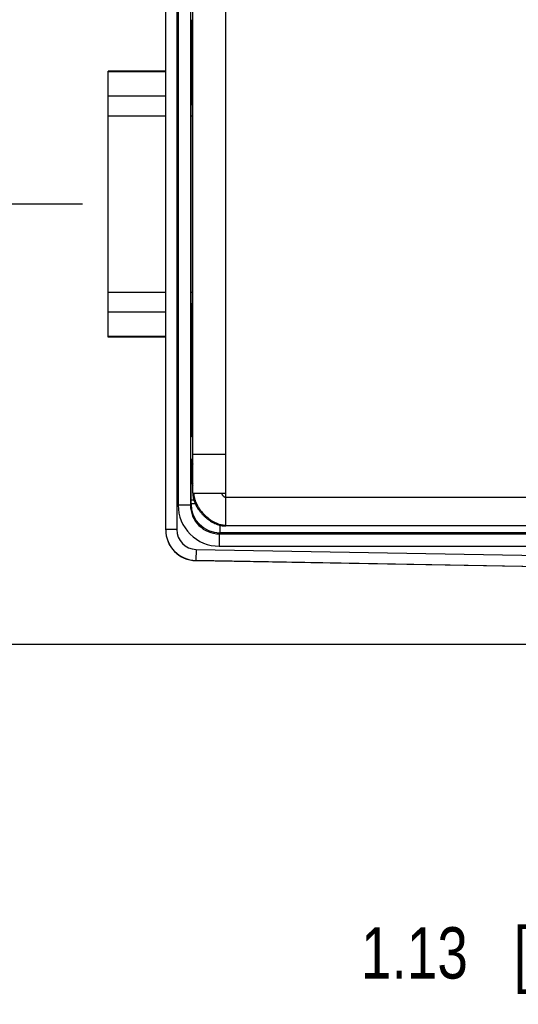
# Model space of a CAD drawing. Header units: inches. Extents: x 0 to 22, y 0 to 17.
# Tile 3 of 38: x 5.6 to 6.9, y 4.3 to 6.7. Entities that reach past the tile are written whole.
import ezdxf

# ---------------------------------------------------------------- set-up
doc = ezdxf.new("R2010")
doc.units = ezdxf.units.IN
doc.header["$LTSCALE"] = 1.21
doc.header["$MEASUREMENT"] = 0
doc.layers.get('0').update_dxf_attribs({"linetype": 'CONTINUOUS'})
doc.layers.add('DIMENSIONS', color=7, linetype='CONTINUOUS')
doc.styles.get("Standard").update_dxf_attribs({"font": 'txt', "width": 0.8})
doc.dimstyles.new('DIMSTYLE_1', dxfattribs={"dimtxt": 0.125, "dimasz": 0.18, "dimexe": 0.125, "dimexo": 0.0625, "dimgap": 0.0625, "dimtad": 0, "dimtih": 1, "dimtoh": 1, "dimzin": 4, "dimdsep": 46, "dimtxsty": 'STANDARD', "dimblk": '_FILLED', "dimblk1": '_FILLED', "dimblk2": '_FILLED', "dimcen": 0.09, "dimadec": 0, "dimazin": 0, "dimtp": 0.01, "dimtm": 0.01, "dimtfac": 1, "dimtofl": 0, "dimtmove": 0, "dimatfit": 3, "dimldrblk": '_FILLED', "dimfxl": 1, "dimtolj": 1, "dimtzin": 4, "dimarcsym": 0})

# ---------------------------------------------------------------- blocks, each defined once
blk = doc.blocks.new('_FILLED')
at = {"color": 0, "linetype": 'BYBLOCK'}
blk.add_solid([(0, 0), (-1, 0.174), (-1, -0.174)], dxfattribs=at)
blk = doc.blocks.new('*D1')
at = {"layer": 'DIMENSIONS', "color": 2, "linetype": 'CONTINUOUS'}
for p, q in [((5.7939, 6.2469), (4.9814, 6.2469)), ((5.1064, 6.2469), (5.1064, 5.8366)), ((5.1064, 5.1764), (5.1064, 5.5866)), ((7.9628, 5.1764), (4.9814, 5.1764))]:
    blk.add_line(p, q, dxfattribs=at)
at = {"layer": 'DIMENSIONS', "color": 2, "linetype": 'CONTINUOUS', "xscale": 0.18, "yscale": 0.18, "zscale": 0.18}
for p, rotation in [((5.1064, 6.2469), 90), ((5.1064, 5.1764), 270)]:
    blk.add_blockref('_FILLED', p, dxfattribs=dict(at, rotation=rotation))
at = {"layer": 'DIMENSIONS', "color": 2, "linetype": 'CONTINUOUS', "insert": (5.1064, 5.7741), "char_height": 0.125, "width": 1.125, "attachment_point": 2, "line_spacing_factor": 0.9}
blk.add_mtext('1.07{\\Ftxt.shx;\\W1.000000;\\H0.125000; }[27.2]', dxfattribs=at)
blk = doc.blocks.new('*D2')
at = {"layer": 'DIMENSIONS', "color": 2, "linetype": 'CONTINUOUS'}
for p, q in [((7.6443, 5.261), (7.6443, 4.3014)), ((8.7724, 5.2589), (8.7724, 4.3014)), ((7.6443, 4.4264), (7.2401, 4.4264)), ((8.7724, 4.4264), (9.1324, 4.4264))]:
    blk.add_line(p, q, dxfattribs=at)
at = {"layer": 'DIMENSIONS', "color": 2, "linetype": 'CONTINUOUS', "xscale": 0.18, "yscale": 0.18, "zscale": 0.18}
blk.add_blockref('_FILLED', (7.6443, 4.4264), dxfattribs=at)
at = {"layer": 'DIMENSIONS', "color": 2, "linetype": 'CONTINUOUS', "xscale": 0.18, "yscale": 0.18, "zscale": 0.18, "rotation": 180}
blk.add_blockref('_FILLED', (8.7724, 4.4264), dxfattribs=at)
at = {"layer": 'DIMENSIONS', "color": 2, "linetype": 'CONTINUOUS', "insert": (7.1776, 4.4889), "char_height": 0.125, "width": 1.125, "attachment_point": 3, "line_spacing_factor": 0.9}
blk.add_mtext('1.13{\\Ftxt.shx;\\W1.000000;\\H0.125000; }[28.7]', dxfattribs=at)

msp = doc.modelspace()

# ---------------------------------------------------------------- linework, layer by layer
at = {"color": 7, "linetype": 'CONTINUOUS'}
for p, q in [((5.9964, 5.4551), (5.9964, 8.3667)), ((6.0234, 8.3661), (6.0234, 5.4556)), ((6.1424, 5.4644), (6.1424, 8.3574)), ((6.0267, 8.3065), (6.0267, 5.5153)), ((6.0567, 8.3065), (6.0567, 5.5153)), ((6.0624, 5.5444), (6.0624, 8.2774)), ((6.0599, 6.6397), (6.0599, 6.6955)), ((6.0624, 6.6827), (6.0599, 6.6806)), ((6.061, 6.6815), (6.061, 6.6648)), ((6.061, 6.6648), (6.0599, 6.6648)), ((6.0611, 6.6518), (6.0599, 6.6518)), ((6.0595, 6.6202), (6.0599, 6.6269)), ((5.8564, 5.9235), (5.8564, 6.5702)), ((5.9964, 6.5702), (5.8564, 6.5702)), ((5.9964, 6.5684), (5.8564, 6.5684)), ((6.0624, 6.5702), (6.0588, 6.5702)), ((6.0624, 6.5684), (6.0588, 6.5684)), ((5.9964, 6.5094), (5.8564, 6.5094)), ((6.0624, 6.5094), (6.0586, 6.5094)), ((6.0585, 6.0065), (6.0585, 6.4873)), ((5.9964, 6.4612), (5.8564, 6.4612)), ((6.0624, 6.4612), (6.0585, 6.4612)), ((5.9964, 6.0325), (5.8564, 6.0325)), ((6.0624, 6.0325), (6.0585, 6.0325)), ((5.9964, 5.9844), (5.8564, 5.9844)), ((6.0624, 5.9844), (6.0586, 5.9844)), ((5.9964, 5.9254), (5.8564, 5.9254)), ((5.9964, 5.9235), (5.8564, 5.9235)), ((6.0624, 5.9254), (6.0588, 5.9254)), ((6.0624, 5.9235), (6.0588, 5.9235)), ((6.0599, 5.8669), (6.0595, 5.8735)), ((6.0599, 5.7982), (6.0599, 5.8541)), ((6.0599, 5.8419), (6.0611, 5.8419)), ((6.0599, 5.8289), (6.061, 5.8289)), ((6.061, 5.8289), (6.061, 5.8122)), ((6.0624, 5.811), (6.0599, 5.8131)), ((6.0624, 5.6987), (6.0601, 5.6967)), ((6.0598, 5.6247), (6.0624, 5.6299)), ((6.0624, 5.6394), (6.1424, 5.6394)), ((6.0585, 5.5768), (6.0595, 5.5787)), ((6.0595, 5.5847), (6.0595, 5.5787)), ((6.0595, 5.5847), (6.0624, 5.5847)), ((6.0595, 5.5787), (6.0624, 5.5787)), ((6.0624, 5.5444), (6.1424, 5.5444)), ((6.1424, 5.5344), (8.1164, 5.5344)), ((6.0567, 5.5153), (6.0267, 5.5153)), ((6.0567, 5.5153), (6.0581, 5.5181)), ((6.0653, 5.5268), (6.0581, 5.5268)), ((6.0581, 5.5181), (6.0581, 5.5268)), ((6.0686, 5.5181), (6.0581, 5.5181)), ((6.1281, 5.4663), (6.1281, 5.4481)), ((8.0374, 5.4644), (6.1424, 5.4644)), ((6.0234, 5.4556), (5.9964, 5.4556)), ((6.1267, 5.4453), (6.1281, 5.4481)), ((6.1267, 5.4453), (7.6749, 5.4453)), ((6.1267, 5.4453), (6.1267, 5.4153)), ((8.0109, 5.4481), (6.1281, 5.4481)), ((6.1267, 5.4153), (7.6749, 5.4153)), ((6.0706, 5.4076), (6.0701, 5.3806)), ((6.0706, 5.4076), (7.6703, 5.3797)), ((6.0701, 5.3806), (7.6196, 5.3536)), ((6.0701, 5.3801), (6.0701, 5.3806)), ((7.6196, 5.353), (6.0701, 5.3801))]:
    msp.add_line(p, q, dxfattribs=at)
msp.add_lwpolyline([(6.1192, 5.4693), (6.12, 5.469), (6.1217, 5.4683), (6.1234, 5.4677), (6.1251, 5.4671), (6.1268, 5.4666), (6.1285, 5.4662), (6.1302, 5.4658), (6.1318, 5.4654), (6.1335, 5.4651), (6.1351, 5.4649), (6.1367, 5.4647), (6.1383, 5.4645), (6.1399, 5.4644), (6.1414, 5.4644), (6.1424, 5.4644)], dxfattribs=at)
for centre, radius, start, end in [((6.0798, 5.6247), 0.02, 180.0096, 209.6409), ((6.0845, 5.5787), 0.025, 180.0074, 208.1678), ((6.0835, 5.5768), 0.025, 180.0097, 212.4018), ((6.1267, 5.5153), 0.1, 179.9948, 269.9977), ((6.1267, 5.5153), 0.07, 179.9861, 270), ((6.1281, 5.5181), 0.07, 180.0016, 269.9963), ((6.0717, 5.4556), 0.0752, 180.0058, 180.4267), ((6.0714, 5.4556), 0.075, 180.4219, 268.9997), ((6.0714, 5.4551), 0.075, 180, 269), ((6.0714, 5.4556), 0.048, 179.9989, 268.9983)]:
    msp.add_arc(centre, radius, start, end, dxfattribs=at)
for centre, major_axis, start_param, end_param in [((6.0611, 6.6648), (0, 0.013), -4.712389, -3.141713), ((6.0612, 6.5174), (0, 0.135), -1.168964, 0.087951), ((6.0598, 6.6397), (0, 0.013), -2.96706, -1.570796), ((6.0597, 6.4873), (0, 0.135), 0.174533, 1.570796), ((6.0597, 6.0065), (0, 0.135), -4.712389, -3.316126), ((6.0612, 5.9763), (0, 0.135), 3.053641, 4.310556), ((6.0598, 5.8541), (0, 0.013), -1.570796, -0.174533), ((6.0611, 5.8289), (0, 0.013), 0.00012, 1.570796), ((6.0605, 5.7549), (0, 0.074), 0.944869, 3.824065)]:
    msp.add_ellipse(centre, major_axis=major_axis, ratio=0.008727, start_param=start_param, end_param=end_param, dxfattribs=at)
for points, knots in [([(6.0595, 5.5847), (6.0595, 5.5873), (6.0595, 5.5911), (6.0595, 5.5962), (6.0595, 5.5998), (6.0595, 5.6033), (6.0595, 5.6066), (6.0595, 5.6098), (6.0596, 5.6127), (6.0596, 5.6153), (6.0596, 5.6173), (6.0596, 5.6188), (6.0596, 5.6197), (6.0597, 5.6206), (6.0597, 5.6214), (6.0597, 5.6222), (6.0597, 5.6228), (6.0597, 5.6233), (6.0597, 5.6236), (6.0597, 5.6238), (6.0597, 5.624), (6.0597, 5.6242), (6.0598, 5.6243), (6.0598, 5.6244), (6.0598, 5.6245), (6.0598, 5.6246), (6.0598, 5.6247), (6.0598, 5.6247), (6.0598, 5.6247), (6.0598, 5.6247), (6.0598, 5.6247)], [0, 0, 0, 0, 0.192955, 0.287159, 0.37866, 0.466592, 0.550132, 0.628489, 0.70093, 0.766767, 0.825388, 0.851812, 0.876231, 0.898588, 0.91883, 0.936904, 0.952773, 0.966399, 0.972361, 0.977751, 0.982565, 0.986801, 0.990456, 0.99353, 0.99602, 0.997926, 0.998661, 0.99925, 0.999696, 1, 1, 1, 1]), ([(6.0581, 5.5268), (6.0581, 5.53), (6.0581, 5.5348), (6.0581, 5.5411), (6.0581, 5.5457), (6.0581, 5.5501), (6.0582, 5.5542), (6.0582, 5.5581), (6.0582, 5.5617), (6.0582, 5.5645), (6.0583, 5.5666), (6.0583, 5.568), (6.0583, 5.5694), (6.0583, 5.5706), (6.0583, 5.5717), (6.0584, 5.5727), (6.0584, 5.5736), (6.0584, 5.5744), (6.0584, 5.575), (6.0584, 5.5754), (6.0584, 5.5757), (6.0585, 5.5759), (6.0585, 5.5761), (6.0585, 5.5763), (6.0585, 5.5765), (6.0585, 5.5766), (6.0585, 5.5767), (6.0585, 5.5767), (6.0585, 5.5768), (6.0585, 5.5768), (6.0585, 5.5768), (6.0585, 5.5768)], [0, 0, 0, 0, 0.192955, 0.287159, 0.378658, 0.466592, 0.550129, 0.62849, 0.700926, 0.766768, 0.797017, 0.825384, 0.851809, 0.876232, 0.898589, 0.918827, 0.936902, 0.952772, 0.966399, 0.972361, 0.977751, 0.982564, 0.986799, 0.990454, 0.993528, 0.996018, 0.997925, 0.99866, 0.99925, 0.999696, 1, 1, 1, 1]), ([(6.0624, 5.5444), (6.0624, 5.5425), (6.0626, 5.5387), (6.0635, 5.533), (6.065, 5.5273), (6.067, 5.5217), (6.0695, 5.5161), (6.0724, 5.5106), (6.0758, 5.5053), (6.0795, 5.5002), (6.0836, 5.4952), (6.088, 5.4905), (6.0927, 5.4861), (6.0976, 5.4819), (6.1028, 5.4782), (6.1081, 5.4748), (6.1135, 5.4718), (6.1173, 5.4701), (6.1192, 5.4693)], [0, 0, 0, 0, 0.057002, 0.115017, 0.174209, 0.234632, 0.296253, 0.358968, 0.422618, 0.487007, 0.551908, 0.617077, 0.68226, 0.747205, 0.811666, 0.875413, 0.938245, 1, 1, 1, 1]), ([(6.0645, 5.5444), (6.0645, 5.5421), (6.0649, 5.5387), (6.0658, 5.5342), (6.0667, 5.5308), (6.0678, 5.5274), (6.0695, 5.5228), (6.0721, 5.5171), (6.0759, 5.5104), (6.0802, 5.5039), (6.0852, 5.4977), (6.0905, 5.4918), (6.0963, 5.4864), (6.1024, 5.4814), (6.1088, 5.477), (6.1143, 5.4739), (6.1188, 5.4718), (6.1233, 5.4699), (6.1278, 5.4684), (6.1323, 5.4674), (6.1357, 5.4668), (6.1391, 5.4665), (6.1413, 5.4665), (6.1424, 5.4665)], [0, 0, 0, 0, 0.056513, 0.085574, 0.115183, 0.145336, 0.176017, 0.238837, 0.303357, 0.369177, 0.435832, 0.502829, 0.569659, 0.635831, 0.700884, 0.764424, 0.795537, 0.826171, 0.885926, 0.915081, 0.943778, 0.972062, 1, 1, 1, 1]), ([(6.132, 5.5444), (6.1321, 5.5441), (6.1322, 5.5435), (6.1326, 5.5427), (6.133, 5.5419), (6.1335, 5.541), (6.134, 5.5402), (6.1346, 5.5393), (6.1353, 5.5385), (6.136, 5.5378), (6.1367, 5.5371), (6.1374, 5.5364), (6.1382, 5.5358), (6.139, 5.5353), (6.1399, 5.5349), (6.1407, 5.5346), (6.1416, 5.5344), (6.1421, 5.5344), (6.1424, 5.5344)], [0, 0, 0, 0, 0.056244, 0.115733, 0.177939, 0.242299, 0.308236, 0.375172, 0.442539, 0.509789, 0.576413, 0.64195, 0.706015, 0.76832, 0.828714, 0.88723, 0.944138, 1, 1, 1, 1])]:
    msp.add_open_spline(points, degree=3, knots=knots, dxfattribs=at)

# ---------------------------------------------------------------- dimensions: what is measured, and where the dimension line sits
at = {"layer": 'DIMENSIONS', "color": 2, "linetype": 'CONTINUOUS'}
for base, p1, p2, angle, picture, middle in [((5.1064, 6.2469), (8.0253, 5.1764), (5.8564, 6.2469), 90, '*D1', (5.1064, 5.7116)), ((7.6443, 4.4264), (8.7724, 5.3214), (7.6443, 5.3235), 180, '*D2', (6.6151, 4.4264))]:
    dim = msp.add_linear_dim(base=base, p1=p1, p2=p2, angle=angle, dimstyle='DIMSTYLE_1', dxfattribs=at)
    dim.commit()
    dim.dimension.update_dxf_attribs({"geometry": picture, "text_midpoint": middle, "dimtype": 160})

doc.saveas('drawing.dxf')
